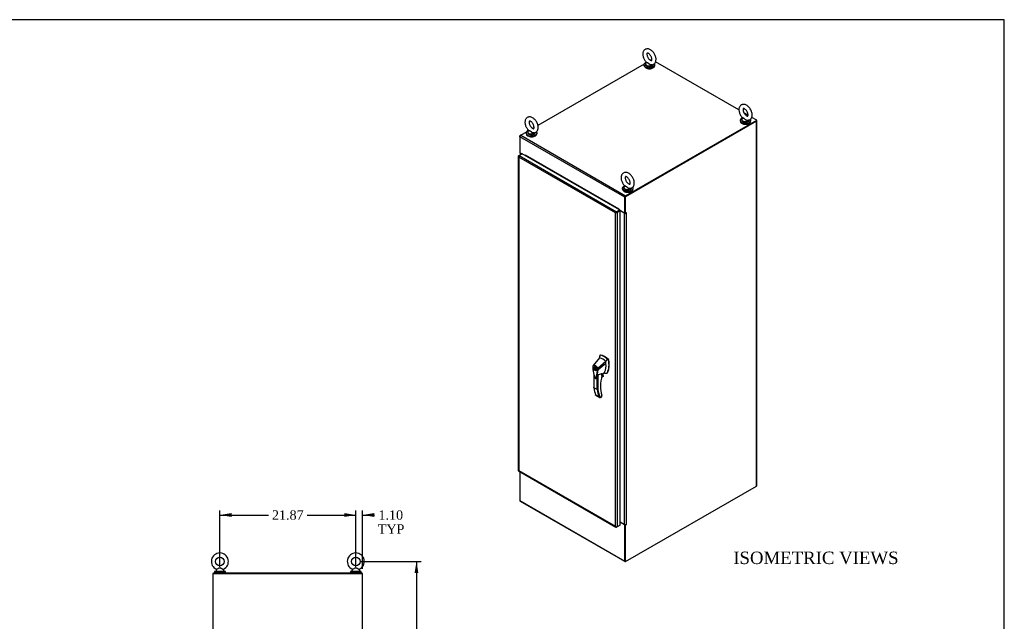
# Model space of a CAD drawing. Header units: inches. Extents: x 1 to 359, y -2 to 239.
# Tile 8 of 8: x 201 to 359, y 142 to 239. Entities that reach past the tile are written whole.
import ezdxf
from ezdxf.enums import TextEntityAlignment as Align
from ezdxf.lldxf.tags import DXFTag

# ---------------------------------------------------------------- set-up
doc = ezdxf.new("R2010")
doc.units = ezdxf.units.IN
doc.header["$MEASUREMENT"] = 0
for name, color, linetype in [('COM71108-9', 7, 'Continuous'), ('COM71112-3', 7, 'Continuous'), ('COM71113-3', 7, 'Continuous'), ('COM71114-1', 7, 'Continuous'), ('COM71115-1', 7, 'Continuous'), ('Default', 7, 'Continuous'), ('HAN13066', 7, 'Continuous'), ('SCS00680', 7, 'Continuous'), ('STD21878', 7, 'Continuous'), ('WAF25362', 7, 'Continuous'), ('WAM254785', 7, 'Continuous')]:
    doc.layers.add(name, color=color, linetype=linetype)
doc.styles.add('SEACAD_Times_New_Roman', font='times.ttf')
tags = doc.linetypes.add('HIDDEN2', pattern=[0.1875, 0.125, -0.0625]).pattern_tags.tags
tags[6:7] = [DXFTag(74, 4), DXFTag(75, 0), DXFTag(340, '0'), DXFTag(46, 0.0), DXFTag(50, 0.0), DXFTag(44, 0.0), DXFTag(45, 0.0)]
tags[4:5] = [DXFTag(74, 4), DXFTag(75, 0), DXFTag(340, '0'), DXFTag(46, 0.0), DXFTag(50, 0.0), DXFTag(44, 0.0), DXFTag(45, 0.0)]
doc.dimstyles.new('HAMMOND_(STH-300_x_200)', dxfattribs={"dimtxt": 1.5, "dimasz": 1.875, "dimexe": 0.75, "dimexo": 0.75, "dimgap": 0.375, "dimtad": 0, "dimtih": 1, "dimtoh": 1, "dimzin": 0, "dimdsep": 46, "dimtxsty": 'SEACAD_Times_New_Roman', "dimblk1": '_SE_FILLED', "dimblk2": '_SE_FILLED', "dimsah": 1, "dimcen": 0.75, "dimadec": 0, "dimazin": 0, "dimtfac": 0.8, "dimtofl": 0, "dimtmove": 0, "dimatfit": 3, "dimfxl": 1, "dimtolj": 1, "dimtzin": 0, "dimarcsym": 0})

# ---------------------------------------------------------------- blocks, each defined once
blk = doc.blocks.new('SE1')
at = {"layer": 'COM71108-9', "color": 7, "linetype": 'Continuous'}
for p, q in [((281.29, 166.17), (281.29, 161.52)), ((319.35, 163.85), (319.38, 163.86)), ((319.38, 163.87), (319.38, 163.86)), ((281.29, 161.52), (298.16, 151.77)), ((281.32, 161.43), (298.2, 151.69)), ((297.39, 158.06), (298.16, 157.61)), ((298.22, 157.65), (298.16, 157.61)), ((298.16, 151.77), (298.16, 157.61)), ((298.23, 151.81), (298.23, 157.65))]:
    blk.add_line(p, q, dxfattribs=at)
for centre, end_param in [((281.42, 161.59), 3.141593), ((298.3, 151.85), 3.926991)]:
    blk.add_ellipse(centre, major_axis=(0.095, 0.165), ratio=0.57735, start_param=2.356194, end_param=end_param, dxfattribs=at)
at = {"layer": 'COM71112-3', "color": 7, "linetype": 'Continuous'}
for p, q in [((281.09, 217), (281.15, 217.04)), ((281.15, 217.04), (281.64, 217.32)), ((281.15, 217.04), (296.84, 207.98)), ((297.32, 208.26), (281.64, 217.32)), ((281.06, 216.92), (281.03, 216.92)), ((281.03, 216.92), (281.03, 166.35)), ((281.08, 216.77), (281.09, 216.77)), ((296.64, 207.79), (281.09, 216.77)), ((281.09, 216.77), (281.09, 216.77)), ((281.09, 216.77), (281.09, 166.35)), ((281.09, 216.77), (281.09, 216.77)), ((281.09, 216.77), (281.09, 216.77)), ((281.09, 216.77), (281.09, 216.77)), ((296.64, 207.79), (296.78, 207.87)), ((296.64, 207.79), (296.64, 207.79)), ((296.64, 207.79), (296.64, 207.79)), ((296.64, 157.37), (296.64, 207.79)), ((296.64, 207.79), (296.64, 207.79)), ((296.64, 207.79), (296.64, 207.79)), ((296.78, 207.87), (296.66, 207.8)), ((296.78, 207.87), (296.75, 207.88)), ((296.84, 207.9), (296.78, 207.87)), ((296.78, 207.87), (296.84, 207.9)), ((296.78, 207.87), (296.78, 207.83)), ((296.84, 207.98), (297.32, 208.26)), ((296.84, 207.9), (297.32, 208.18)), ((297.32, 208.18), (296.84, 207.9)), ((296.84, 207.9), (296.84, 207.9)), ((296.84, 207.9), (296.84, 207.9)), ((296.84, 207.9), (296.84, 207.9)), ((296.84, 207.9), (296.84, 207.9)), ((297.39, 208.15), (296.91, 207.87)), ((296.91, 207.87), (296.91, 157.3)), ((297.32, 208.26), (297.32, 208.18)), ((297.39, 208.15), (297.32, 208.18)), ((297.39, 157.58), (297.39, 208.15)), ((281.09, 166.35), (281.08, 166.35)), ((281.09, 166.35), (281.09, 166.35)), ((281.09, 166.35), (296.64, 157.37)), ((281.09, 166.35), (281.09, 166.35)), ((281.09, 166.35), (281.09, 166.35)), ((281.06, 166.3), (296.74, 157.25)), ((296.64, 157.37), (296.64, 157.37)), ((296.64, 157.37), (296.64, 157.37)), ((296.64, 157.37), (296.64, 157.37)), ((296.64, 157.37), (296.64, 157.37)), ((296.64, 157.37), (296.64, 157.37)), ((296.76, 157.27), (296.75, 157.25)), ((296.91, 157.3), (296.84, 157.26)), ((297.39, 157.58), (296.91, 157.3))]:
    blk.add_line(p, q, dxfattribs=at)
for centre, radius, start, end in [((281.28, 216.92), 0.249, 179.8636, 218.9507), ((281.46, 216.91), 0.398, 175.5982, 201.1398), ((296.98, 207.51), 0.441, 122.3292, 141.2573), ((296.57, 208.22), 0.441, 278.7427, 297.6708), ((296.95, 157.62), 0.398, 218.8602, 244.4018), ((296.87, 157.46), 0.249, 201.0493, 240.1364)]:
    blk.add_arc(centre, radius, start, end, dxfattribs=at)
for centre, major_axis, start_param, end_param in [((281.15, 216.88), (0.095, 0.165), 0.785398, 1.550411), ((281.22, 216.92), (-0.19, 0), 5.497787, 6.2628), ((296.84, 207.83), (0.095, 0.165), 0.785398, 1.550411), ((296.77, 207.94), (0.19, 0), 4.732774, 5.497787), ((296.84, 157.41), (-0.095, -0.165), 0.020385, 0.785398), ((296.77, 157.37), (0.19, 0), 4.732774, 5.497787)]:
    blk.add_ellipse(centre, major_axis=major_axis, ratio=0.57735, start_param=start_param, end_param=end_param, dxfattribs=at)
for points in [[(281.03, 166.36), (281.03, 166.35), (281.03, 166.35), (281.05, 166.35), (281.07, 166.35), (281.08, 166.35)], [(281.06, 166.3), (281.06, 166.3), (281.06, 166.31), (281.07, 166.33), (281.07, 166.34), (281.09, 166.35)]]:
    blk.add_open_spline(points, degree=3, knots=[0, 0, 0, 0, 0.5, 0.5, 1, 1, 1, 1], dxfattribs=at)
at = {"layer": 'COM71113-3', "color": 7, "linetype": 'Continuous'}
for p, q in [((281.42, 220.28), (281.29, 220.2)), ((281.29, 220.04), (281.29, 220.2)), ((281.29, 220.2), (281.32, 220.18)), ((281.3, 217.46), (281.3, 217.12)), ((281.35, 217.4), (281.35, 217.15)), ((281.57, 217.28), (281.35, 217.4))]:
    blk.add_line(p, q, dxfattribs=at)
blk.add_ellipse((281.49, 217.48), major_axis=(0.19, 0), ratio=0.57735, start_param=3.357369, end_param=3.926991, dxfattribs=at)
at = {"layer": 'COM71114-1', "color": 7, "linetype": 'Continuous'}
for p, q in [((319.28, 222.57), (298.23, 210.42)), ((319.35, 222.53), (298.3, 210.38)), ((319.35, 163.85), (319.35, 222.53)), ((319.41, 163.93), (319.41, 222.61)), ((298.23, 207.76), (298.23, 210.42)), ((298.23, 210.42), (298.3, 210.38)), ((298.3, 207.72), (298.3, 210.38)), ((298.1, 207.74), (297.39, 208.14)), ((297.39, 158.08), (297.39, 208.14)), ((298.1, 157.68), (298.1, 207.74)), ((298.23, 207.76), (298.3, 207.72)), ((298.4, 207.78), (298.3, 207.72)), ((298.37, 207.74), (298.4, 207.76)), ((298.37, 207.74), (298.37, 157.68)), ((298.38, 207.77), (298.4, 207.76)), ((298.3, 151.69), (319.35, 163.85)), ((297.39, 158.08), (298.1, 157.68)), ((298.23, 151.73), (298.23, 157.65)), ((298.24, 157.65), (298.3, 157.61)), ((298.4, 157.67), (298.3, 157.61)), ((298.3, 151.69), (298.3, 157.61)), ((298.37, 157.68), (298.4, 157.7)), ((298.38, 157.69), (298.4, 157.67)), ((298.23, 151.73), (298.3, 151.69))]:
    blk.add_line(p, q, dxfattribs=at)
for centre, major_axis, start_param, end_param in [((319.22, 222.61), (-0.19, 0), 2.356194, 3.719947), ((297.33, 208.1), (0.095, 0), 0.785398, 0.81137), ((298.23, 207.81), (-0.19, 0), 0.785398, 2.356194), ((298.23, 207.81), (-0.095, 0), 1.538919, 1.602674), ((298.4, 207.77), (-0.0075, -0.013), 0.785398, 3.926991), ((319.22, 163.93), (-0.19, 0), 2.356194, 3.141593), ((297.33, 158.05), (-0.095, 0), 3.926991, 3.952963), ((298.23, 157.76), (0.19, 0), 3.926991, 5.497787), ((298.4, 157.69), (-0.0075, -0.013), 0.785398, 3.926991)]:
    blk.add_ellipse(centre, major_axis=major_axis, ratio=0.57735, start_param=start_param, end_param=end_param, dxfattribs=at)
at = {"layer": 'COM71115-1', "color": 7, "linetype": 'Continuous'}
for p, q in [((301.28, 231.74), (284.18, 221.87)), ((302.5, 232.45), (302.31, 232.34)), ((316.53, 224.35), (303.12, 232.09)), ((317.99, 223.5), (317.34, 223.88)), ((298.3, 210.53), (319.38, 222.7)), ((298.3, 210.45), (319.38, 222.62)), ((319.38, 222.7), (318.58, 223.16)), ((319.38, 222.62), (319.38, 222.7)), ((282.32, 220.8), (281.42, 220.28)), ((281.42, 220.28), (298.3, 210.53)), ((283.57, 221.52), (283.35, 221.39)), ((298.16, 210.3), (281.29, 220.04)), ((281.29, 220.04), (281.29, 217.47)), ((281.59, 217.29), (281.29, 217.47)), ((282.17, 217.11), (282.18, 217.12)), ((282.17, 217.11), (282.17, 217.01)), ((282.19, 217.08), (282.19, 217.1)), ((297.26, 208.38), (282.19, 217.08)), ((298.16, 207.72), (298.16, 210.3)), ((298.23, 207.76), (298.23, 210.34)), ((297.26, 208.4), (297.27, 208.41)), ((297.26, 208.38), (297.26, 208.4)), ((297.28, 208.39), (297.28, 208.29)), ((298.16, 207.72), (297.32, 208.21)), ((298.23, 207.76), (298.16, 207.72))]:
    blk.add_line(p, q, dxfattribs=at)
for centre, major_axis, start_param, end_param in [((281.42, 220.12), (0.095, 0.165), 0.785398, 2.356194), ((282.18, 217.11), (0.0075, -0.013), 0.785398, 3.926991), ((282.12, 217.04), (0.0475, 0.0823), 4.719832, 5.497787), ((298.3, 210.38), (-0.095, -0.165), 3.926991, 5.497787), ((297.19, 208.34), (-0.0475, -0.0823), 1.57824, 2.356194), ((297.27, 208.39), (0.0075, -0.013), 0.785398, 3.926991)]:
    blk.add_ellipse(centre, major_axis=major_axis, ratio=0.57735, start_param=start_param, end_param=end_param, dxfattribs=at)
at = {"layer": 'HAN13066', "color": 7, "linetype": 'Continuous'}
for p, q in [((294.09, 184.46), (293.08, 183.24)), ((295.09, 183.89), (293.81, 182.75)), ((294.14, 184.81), (294.09, 184.46)), ((294.15, 184.85), (294.14, 184.81)), ((294.23, 184.92), (294.17, 184.89)), ((294.2, 184.89), (294.26, 184.93)), ((295.47, 184.16), (295.35, 184.28)), ((295.47, 184.16), (295.53, 184.19)), ((295.53, 184.06), (295.58, 184.09)), ((293, 182.98), (293, 182.91)), ((293, 182.98), (293, 182.98)), ((293.08, 183.24), (293.05, 183.21)), ((293.34, 183.04), (293.25, 182.98)), ((293.43, 182.89), (293.37, 182.93)), ((293.37, 182.93), (293.37, 182.82)), ((293.37, 182.82), (293.43, 182.85)), ((293.46, 182.72), (293.37, 182.67)), ((293.46, 182.69), (293.37, 182.64)), ((293.37, 182.67), (293.37, 182.64)), ((293.37, 182.64), (293.43, 182.6)), ((293.43, 182.78), (293.43, 182.89)), ((293.43, 182.63), (293.46, 182.65)), ((293.43, 182.6), (293.43, 182.63)), ((293.46, 182.72), (293.46, 182.69)), ((293.46, 182.69), (293.47, 182.68)), ((293.55, 182.46), (293.64, 182.52)), ((293.86, 182.52), (293.87, 182.52)), ((293.17, 181.78), (293.17, 179.69)), ((293.2, 181.67), (293.2, 179.65)), ((293.71, 179.36), (293.71, 181.54)), ((293.84, 181.79), (293.84, 179.36)), ((294.42, 181.36), (294.72, 181.53)), ((294.42, 181.35), (294.69, 181.5)), ((294.75, 181.6), (294.44, 181.42)), ((294.45, 181.48), (294.73, 181.64)), ((294.48, 181.63), (294.48, 181.97)), ((294.48, 181.62), (294.6, 181.69)), ((294.5, 181.87), (294.87, 182.14)), ((294.5, 181.65), (294.5, 181.95)), ((294.6, 181.69), (294.6, 181.94)), ((294.61, 181.7), (294.61, 181.95)), ((294.73, 181.64), (294.61, 181.71)), ((295.25, 182.01), (295.31, 182.04)), ((295.36, 182.12), (295.42, 182.15)), ((293.71, 179.36), (293.2, 179.65)), ((293.46, 178.53), (293.98, 178.23)), ((293.49, 178.46), (294.12, 178.1)), ((294.17, 178.08), (294.46, 178.24)), ((294.24, 178.09), (294.46, 178.21)), ((294.46, 178.24), (294.46, 178.44)), ((294.48, 178.49), (294.47, 178.51)), ((294.49, 178.26), (294.49, 178.42))]:
    blk.add_line(p, q, dxfattribs=at)
for centre, radius, start, end in [((279.54, 186.15), 14.64, 353.3389, 353.6709), ((294.19, 184.85), 0.0478, 80.5716, 170.0937), ((292.63, 183.33), 2.99, 336.0649, 13.9955), ((295.32, 184.01), 0.21, 12.1242, 44.3115), ((293.33, 182.98), 0.32, 141.112, 182.475), ((293.34, 183.03), 0.337, 153.4541, 184.2061), ((293.34, 183.03), 0.337, 141.5522, 146.8582), ((288.89, 182.88), 4.98, 340.5654, 355.8254), ((293.74, 182.91), 0.181, 272.9811, 295.5392), ((293.08, 182.5), 0.708, 1.4293, 19.0682), ((293.83, 182.6), 0.0931, 241.1724, 292.5455), ((293.11, 182.48), 0.755, 2.9815, 21.3214), ((293.57, 184.02), 2.25, 276.8327, 293.9054), ((294.44, 181.65), 0.06, 346.4629, 0), ((294.63, 181.6), 0.119, 301.763, 322.5007), ((294.71, 181.61), 0.0385, 352.4842, 59.4722), ((293.49, 178.92), 3.42, 65.1777, 67.578), ((297.73, 180.18), 4.58, 186.0338, 201.6413), ((293.77, 179.47), 0.133, 243.41, 300.7988), ((294.29, 178.42), 0.36, 210.4521, 251.4662), ((294.03, 178.14), 0.158, 335.6435, 336.4006), ((294.43, 178.26), 0.06, 300, 360)]:
    blk.add_arc(centre, radius, start, end, dxfattribs=at)
for centre, major_axis, ratio, start_param, end_param in [((296.7, 182.64), (-1.86, 3.22), 0.57735, 0.554197, 0.658626), ((294.59, 182.4), (-1.14, 1.98), 0.57735, -0.49151, -0.47064), ((294.59, 182.4), (-1.14, 1.98), 0.57735, -0.533193, -0.49151), ((294.59, 182.4), (-1.14, 1.98), 0.57735, 5.183029, 5.749992), ((294.84, 182.55), (-1.29, 2.24), 0.57735, 5.216072, 5.852948), ((294.29, 184.81), (0.062, -0.108), 0.57735, 2.711356, 3.141593), ((294.89, 182.58), (-1.29, 2.24), 0.57735, 5.142626, 5.852948), ((292.73, 184.64), (1.71, -2.96), 0.57735, 0.961917, 1.005578), ((293.03, 184.82), (1.86, -3.22), 0.57735, 0.347274, 1.032882), ((295.5, 184.11), (0.063, -0.108), 0.57735, 1.032882, 2.001033), ((293.49, 182.78), (0.175, -0.303), 0.57735, 3.396895, 3.682808), ((293.4, 182.72), (0.05, -0.0866), 0.57735, 2.809011, 5.044971), ((293.49, 182.78), (0.05, -0.0866), 0.57735, 3.474174, 5.044971), ((293.4, 182.72), (-0.05, 0.0866), 0.57735, 2.809011, 5.044971), ((293.49, 182.78), (0.175, -0.303), 0.57735, 5.74197, 6.027883), ((294.63, 182.51), (-0.225, 0.39), 0.57735, 3.223955, 3.488867), ((292.73, 184.64), (1.71, -2.96), 0.57735, 0.347274, 0.9125), ((292.73, 184.64), (1.71, -2.96), 0.57735, 0.934083, 0.961917), ((292.73, 184.64), (1.71, -2.96), 0.57735, 0.9125, 0.934083), ((298.84, 182.52), (-3.24, -5.61), 0.57735, 5.185461, 5.789093), ((294.44, 181.65), (-0.06, 0), 0.57735, 2.356194, 3.141593), ((294.44, 181.65), (-0.0583, 0.014), 0.372014, 2.470308, 3.141593), ((294.44, 181.76), (-0.101, -0.175), 0.57735, 1.252561, 2.850817), ((294.43, 181.77), (0.094, 0.162), 0.57735, 4.529102, 5.92263), ((294.58, 181.7), (-0.03, 0), 0.57735, 2.356194, 3.141594), ((294.66, 181.58), (-0.062, -0.108), 0.57735, 1.492881, 2.113829), ((294.88, 182.66), (0.375, -0.65), 0.57735, -0.71714, -0.516378), ((294.88, 182.66), (-0.375, 0.65), 0.57735, 2.625215, 3.488867), ((294.94, 182.69), (-0.375, 0.65), 0.57735, 3.141593, 3.488867), ((298.39, 183.41), (-3.7, -6.41), 0.57735, -0.658671, -0.441314), ((298.9, 183.12), (-3.7, -6.41), 0.57735, -0.658671, -0.441314), ((298.97, 183.08), (-3.65, -6.33), 0.57735, 5.625294, 5.881649), ((298.84, 182.52), (-3.24, -5.61), 0.57735, -0.494092, -0.488515), ((294.42, 178.47), (-0.0573, -0.0179), 0.720992, 2.15675, 3.142921), ((294.4, 178.28), (-0.0897, 0.0201), 0.368973, 2.438769, 3.224167), ((294.4, 178.28), (-0.0623, 0.0676), 0.368973, 3.059018, 3.844416)]:
    blk.add_ellipse(centre, major_axis=major_axis, ratio=ratio, start_param=start_param, end_param=end_param, dxfattribs=at)
for major_axis in [(0.175, -0.303), (0.15, -0.26)]:
    blk.add_ellipse((293.4, 182.72), major_axis=major_axis, ratio=0.57735, dxfattribs=at)
for points in [[(295.35, 184.28), (295.26, 184.15), (295.17, 184.02), (295.09, 183.89)], [(295.13, 183.61), (294.71, 183.24), (294.29, 182.88), (293.87, 182.52)], [(293.6, 181.22), (293.59, 181.21), (293.58, 181.19), (293.57, 181.18)]]:
    blk.add_open_spline(points, degree=3, dxfattribs=at)
for points, knots in [([(293.01, 183.01), (293, 183), (293, 183), (293, 182.99), (292.99, 182.99), (292.99, 182.98), (293, 182.98), (293, 182.98), (293, 182.97), (293, 182.97), (293, 182.97), (293.01, 182.97), (293.01, 182.96), (293.01, 182.96)], [0, 0, 0, 0, 0.25, 0.25, 0.5, 0.5, 0.625, 0.625, 0.75, 0.75, 0.875, 0.875, 1, 1, 1, 1]), ([(293, 182.91), (293.01, 182.87), (293.02, 182.69), (293.07, 182.31), (293.14, 181.9), (293.21, 181.6), (293.25, 181.44), (293.28, 181.34), (293.32, 181.26), (293.39, 181.2), (293.45, 181.16), (293.51, 181.16), (293.56, 181.17), (293.57, 181.18), (293.57, 181.19)], [0, 0, 0, 0, 0.061665, 0.312078, 0.570212, 0.705496, 0.763939, 0.812695, 0.851853, 0.892394, 0.935149, 0.967154, 0.995938, 1, 1, 1, 1]), ([(293.01, 182.96), (293.03, 182.68), (293.07, 182.38), (293.15, 181.94), (293.18, 181.79), (293.23, 181.56), (293.25, 181.48), (293.28, 181.39), (293.28, 181.37), (293.3, 181.33), (293.31, 181.31), (293.34, 181.26), (293.37, 181.23), (293.43, 181.2), (293.46, 181.19), (293.49, 181.21), (293.5, 181.22), (293.52, 181.24), (293.52, 181.25), (293.54, 181.32), (293.56, 181.37), (293.62, 181.54), (293.65, 181.66), (293.73, 182.01), (293.76, 182.26), (293.78, 182.52)], [0, 0, 0, 0, 0.25, 0.25, 0.375, 0.375, 0.4375, 0.4375, 0.453125, 0.453125, 0.46875, 0.46875, 0.5, 0.5, 0.53125, 0.53125, 0.546875, 0.546875, 0.5625, 0.5625, 0.625, 0.625, 0.75, 0.75, 1, 1, 1, 1]), ([(293.08, 183.24), (293.07, 183.23), (293.07, 183.22), (293.07, 183.2), (293.08, 183.19), (293.08, 183.18)], [0, 0, 0, 0, 0.5, 0.5, 1, 1, 1, 1]), ([(293.08, 183.24), (293.1, 183.26), (293.13, 183.28), (293.19, 183.3), (293.22, 183.3), (293.28, 183.3), (293.32, 183.29), (293.39, 183.26), (293.43, 183.24), (293.5, 183.2), (293.54, 183.17), (293.61, 183.1), (293.64, 183.06), (293.7, 182.98), (293.73, 182.94), (293.78, 182.85), (293.8, 182.8), (293.81, 182.75)], [0, 0, 0, 0, 0.125, 0.125, 0.25, 0.25, 0.375, 0.375, 0.5, 0.5, 0.625, 0.625, 0.75, 0.75, 0.875, 0.875, 1, 1, 1, 1]), ([(293.75, 182.73), (293.73, 182.78), (293.71, 182.82), (293.68, 182.87), (293.68, 182.88), (293.67, 182.9), (293.66, 182.91), (293.64, 182.94), (293.63, 182.96), (293.6, 183), (293.59, 183.01), (293.56, 183.04), (293.56, 183.05), (293.54, 183.06), (293.53, 183.07), (293.49, 183.11), (293.46, 183.14), (293.4, 183.18), (293.36, 183.2), (293.32, 183.21), (293.31, 183.21), (293.3, 183.22), (293.29, 183.22), (293.27, 183.23), (293.25, 183.23), (293.22, 183.23), (293.21, 183.23), (293.18, 183.23), (293.16, 183.22), (293.13, 183.21), (293.1, 183.2), (293.08, 183.18)], [0, 0, 0, 0, 0.125, 0.125, 0.15625, 0.15625, 0.1875, 0.1875, 0.25, 0.25, 0.3125, 0.3125, 0.34375, 0.34375, 0.375, 0.375, 0.5, 0.5, 0.625, 0.625, 0.65625, 0.65625, 0.6875, 0.6875, 0.75, 0.75, 0.8125, 0.8125, 0.875, 0.875, 1, 1, 1, 1]), ([(293.71, 181.54), (293.69, 181.47), (293.67, 181.4), (293.64, 181.3), (293.62, 181.27), (293.6, 181.22), (293.59, 181.2), (293.58, 181.19)], [0, 0, 0, 0, 0.2045748, 0.2045748, 0.3106572, 0.3106572, 0.3644617, 0.3644617, 0.3644617, 0.3644617]), ([(293.71, 181.54), (293.72, 181.58), (293.74, 181.62), (293.77, 181.68), (293.78, 181.71), (293.79, 181.74), (293.8, 181.75), (293.81, 181.77), (293.82, 181.78), (293.83, 181.79), (293.84, 181.79), (293.84, 181.79)], [0, 0, 0, 0, 0.5, 0.5, 0.75, 0.75, 0.875, 0.875, 0.9375, 0.9375, 1, 1, 1, 1]), ([(294.48, 181.97), (294.49, 181.97), (294.49, 181.97), (294.49, 181.97), (294.49, 181.97), (294.5, 181.97), (294.5, 181.96), (294.5, 181.96), (294.5, 181.96), (294.5, 181.95), (294.5, 181.95), (294.5, 181.95)], [0, 0, 0, 0, 0.0625, 0.0625, 0.125, 0.125, 0.25, 0.25, 0.375, 0.375, 0.3976584, 0.3976584, 0.3976584, 0.3976584]), ([(293.2, 179.65), (293.19, 179.66), (293.19, 179.66), (293.18, 179.66), (293.18, 179.67), (293.17, 179.67), (293.17, 179.68), (293.17, 179.68), (293.17, 179.69), (293.17, 179.69)], [0, 0, 0, 0, 0.125, 0.125, 0.25, 0.25, 0.375, 0.375, 0.4994523, 0.4994523, 0.4994523, 0.4994523]), ([(293.49, 178.46), (293.49, 178.46), (293.48, 178.47), (293.48, 178.47), (293.47, 178.47), (293.47, 178.48), (293.46, 178.49), (293.46, 178.51), (293.46, 178.51), (293.46, 178.52), (293.46, 178.53), (293.46, 178.53)], [0.2815674, 0.2815674, 0.2815674, 0.2815674, 0.375, 0.375, 0.5, 0.5, 0.75, 0.75, 0.875, 0.875, 1, 1, 1, 1]), ([(294.17, 178.08), (294.19, 178.07), (294.2, 178.07), (294.22, 178.08), (294.23, 178.08), (294.24, 178.08), (294.24, 178.08), (294.24, 178.09)], [0, 0, 0, 0, 0.25, 0.25, 0.375, 0.375, 0.4533737, 0.4533737, 0.4533737, 0.4533737]), ([(294.49, 178.42), (294.49, 178.42), (294.49, 178.42), (294.49, 178.43), (294.48, 178.43), (294.48, 178.43), (294.47, 178.44), (294.46, 178.44)], [0.4406417, 0.4406417, 0.4406417, 0.4406417, 0.5, 0.5, 0.75, 0.75, 1, 1, 1, 1]), ([(294.49, 178.42), (294.49, 178.42), (294.49, 178.43), (294.49, 178.45), (294.48, 178.47), (294.48, 178.49)], [0, 0, 0, 0, 0.010769, 0.221303, 1, 1, 1, 1])]:
    blk.add_open_spline(points, degree=3, knots=knots, dxfattribs=at)
at = {"layer": 'SCS00680', "color": 7, "linetype": 'Continuous'}
for p, q in [((301.5, 231.75), (301.5, 231.65)), ((301.65, 232.01), (301.63, 231.99)), ((302.75, 231.65), (302.75, 231.69)), ((316.96, 222.82), (316.96, 222.72)), ((317.11, 223.08), (317.09, 223.06)), ((318.21, 222.72), (318.21, 222.76)), ((282.54, 220.8), (282.54, 220.71)), ((282.69, 221.06), (282.67, 221.04)), ((283.79, 220.71), (283.79, 220.74)), ((298, 211.88), (298, 211.78)), ((298.16, 212.13), (298.13, 212.11)), ((299.25, 211.78), (299.25, 211.82))]:
    blk.add_line(p, q, dxfattribs=at)
for centre, major_axis, start_param, end_param in [((302.12, 231.75), (-0.625, 0), 5.983048, 6.283185), ((302.12, 231.78), (0.611, 0), 3.108233, 5.966095), ((302.12, 231.75), (-0.625, 0), 0, 0.65626), ((302.12, 231.65), (-0.625, 0), 0, 3.141593), ((302.12, 231.78), (0.611, 0), 2.514731, 3.108233), ((302.12, 231.75), (-0.625, 0), 0.65626, 2.499697), ((302.12, 231.75), (-0.625, 0), 2.499697, 2.951891), ((317.59, 222.82), (-0.625, 0), 5.983041, 6.283185), ((317.59, 222.82), (-0.625, 0), 0, 0.65626), ((317.59, 222.72), (-0.625, 0), 0, 3.141593), ((317.59, 222.85), (0.611, 0), 3.108233, 5.966095), ((317.59, 222.85), (0.611, 0), 2.514731, 3.108233), ((317.59, 222.82), (-0.625, 0), 0.65626, 2.499697), ((317.59, 222.82), (-0.625, 0), 2.499697, 2.951891), ((283.16, 220.8), (-0.625, 0), 5.983056, 6.283185), ((283.16, 220.84), (0.611, 0), 3.108233, 5.966095), ((283.16, 220.8), (-0.625, 0), 0, 0.65626), ((283.16, 220.71), (-0.625, 0), 0, 3.141593), ((283.16, 220.84), (0.611, 0), 2.514731, 3.108233), ((283.16, 220.8), (-0.625, 0), 0.65626, 2.499697), ((283.16, 220.8), (-0.625, 0), 2.499697, 2.951891), ((298.63, 211.88), (-0.625, 0), 5.98306, 6.283185), ((298.63, 211.88), (-0.625, 0), 0, 0.65626), ((298.63, 211.78), (-0.625, 0), 0, 3.141593), ((298.63, 211.91), (0.611, 0), 3.108233, 5.966095), ((298.63, 211.91), (0.611, 0), 2.514731, 3.108233), ((298.63, 211.88), (-0.625, 0), 0.65626, 2.499697), ((298.63, 211.88), (-0.625, 0), 2.499697, 2.951891)]:
    blk.add_ellipse(centre, major_axis=major_axis, ratio=0.57735, start_param=start_param, end_param=end_param, dxfattribs=at)
for points, knots in [([(303.19, 232.48), (303.19, 232.53), (303.18, 232.64), (303.14, 232.85), (303.07, 233.09), (302.96, 233.32), (302.82, 233.55), (302.66, 233.74), (302.47, 233.92), (302.27, 234.05), (302.07, 234.14), (301.87, 234.18), (301.68, 234.18), (301.51, 234.13), (301.35, 234.04), (301.22, 233.9), (301.13, 233.74), (301.08, 233.56), (301.05, 233.35), (301.07, 233.12), (301.12, 232.88), (301.21, 232.64), (301.33, 232.41), (301.47, 232.2), (301.59, 232.06), (301.65, 232.01), (301.65, 232)], [0, 0, 0, 0, 0.025716, 0.072066, 0.11825, 0.164258, 0.210236, 0.25643, 0.303092, 0.350533, 0.398861, 0.440582, 0.480122, 0.518315, 0.559103, 0.598635, 0.638077, 0.679008, 0.72229, 0.767631, 0.813853, 0.859983, 0.905957, 0.951979, 0.998282, 1, 1, 1, 1]), ([(302.52, 232.48), (302.52, 232.46), (302.52, 232.4), (302.5, 232.33), (302.48, 232.29), (302.47, 232.29), (302.47, 232.29), (302.42, 232.29), (302.33, 232.31), (302.22, 232.38), (302.11, 232.48), (301.99, 232.61), (301.89, 232.77), (301.8, 232.94), (301.75, 233.11), (301.72, 233.26), (301.72, 233.39), (301.74, 233.47), (301.76, 233.51), (301.77, 233.51), (301.78, 233.52), (301.83, 233.51), (301.92, 233.48), (302.03, 233.42), (302.15, 233.31), (302.27, 233.18), (302.37, 233.02), (302.45, 232.85), (302.5, 232.68), (302.52, 232.55), (302.52, 232.5), (302.52, 232.48)], [0, 0, 0, 0, 0.017861, 0.051494, 0.08564, 0.12242, 0.166186, 0.199297, 0.234456, 0.268552, 0.303104, 0.338523, 0.374599, 0.410943, 0.447068, 0.482515, 0.517026, 0.550788, 0.584916, 0.621598, 0.670069, 0.702928, 0.737747, 0.77188, 0.806513, 0.842011, 0.878132, 0.91448, 0.950555, 0.985917, 1, 1, 1, 1]), ([(302.53, 231.63), (302.53, 231.63), (302.52, 231.63), (302.48, 231.6), (302.42, 231.59), (302.33, 231.6), (302.3, 231.61), (302.24, 231.63), (302.21, 231.64), (302.12, 231.69), (302.07, 231.74), (302.01, 231.8), (301.98, 231.83), (301.94, 231.87), (301.92, 231.89), (301.87, 231.92), (301.85, 231.93), (301.81, 231.94), (301.78, 231.94), (301.73, 231.95), (301.69, 231.95), (301.65, 231.96), (301.64, 231.97), (301.65, 231.99)], [0.5600537, 0.5600537, 0.5600537, 0.5600537, 0.5625, 0.5625, 0.625, 0.625, 0.65625, 0.65625, 0.6875, 0.6875, 0.75, 0.75, 0.78125, 0.78125, 0.8125, 0.8125, 0.84375, 0.84375, 0.875, 0.875, 0.9375, 0.9375, 1, 1, 1, 1]), ([(301.65, 232), (301.66, 232), (301.66, 231.99), (301.69, 231.98), (301.73, 231.98), (301.78, 231.97), (301.81, 231.96), (301.85, 231.95), (301.87, 231.94), (301.94, 231.9), (301.98, 231.86), (302.07, 231.77), (302.12, 231.73), (302.23, 231.66), (302.3, 231.64), (302.36, 231.63), (302.37, 231.63), (302.37, 231.63)], [0.0399655, 0.0399655, 0.0399655, 0.0399655, 0.0625, 0.0625, 0.125, 0.125, 0.15625, 0.15625, 0.1875, 0.1875, 0.25, 0.25, 0.3125, 0.3125, 0.375, 0.375, 0.3803765, 0.3803765, 0.3803765, 0.3803765]), ([(302.37, 231.63), (302.39, 231.63), (302.46, 231.62), (302.6, 231.63), (302.77, 231.69), (302.92, 231.79), (303.04, 231.93), (303.13, 232.1), (303.18, 232.28), (303.18, 232.41), (303.19, 232.48)], [0, 0, 0, 0, 0.037815, 0.173423, 0.305206, 0.445157, 0.581551, 0.718898, 0.86229, 1, 1, 1, 1]), ([(318.65, 223.55), (318.65, 223.6), (318.65, 223.71), (318.61, 223.92), (318.53, 224.16), (318.42, 224.4), (318.28, 224.62), (318.12, 224.82), (317.94, 224.99), (317.74, 225.12), (317.53, 225.21), (317.33, 225.25), (317.15, 225.25), (316.97, 225.2), (316.82, 225.11), (316.69, 224.98), (316.6, 224.81), (316.54, 224.63), (316.52, 224.42), (316.53, 224.19), (316.59, 223.95), (316.67, 223.71), (316.79, 223.48), (316.94, 223.27), (317.05, 223.13), (317.12, 223.08), (317.12, 223.07)], [0, 0, 0, 0, 0.025716, 0.072066, 0.11825, 0.164258, 0.210236, 0.25643, 0.303092, 0.350533, 0.398861, 0.440582, 0.480122, 0.518315, 0.559103, 0.598635, 0.638077, 0.679008, 0.72229, 0.767631, 0.813853, 0.859983, 0.905957, 0.951979, 0.998282, 1, 1, 1, 1]), ([(317.99, 223.55), (317.99, 223.53), (317.99, 223.47), (317.97, 223.4), (317.95, 223.37), (317.94, 223.36), (317.93, 223.36), (317.88, 223.36), (317.8, 223.39), (317.69, 223.45), (317.57, 223.55), (317.46, 223.68), (317.35, 223.84), (317.27, 224.01), (317.21, 224.18), (317.18, 224.33), (317.19, 224.46), (317.21, 224.54), (317.23, 224.58), (317.24, 224.58), (317.24, 224.59), (317.3, 224.59), (317.39, 224.56), (317.5, 224.49), (317.61, 224.38), (317.73, 224.25), (317.83, 224.09), (317.91, 223.92), (317.97, 223.75), (317.99, 223.63), (317.99, 223.57), (317.99, 223.55)], [0, 0, 0, 0, 0.017861, 0.051494, 0.08564, 0.12242, 0.166186, 0.199297, 0.234456, 0.268552, 0.303104, 0.338523, 0.374599, 0.410943, 0.447068, 0.482515, 0.517026, 0.550788, 0.584916, 0.621598, 0.670069, 0.702928, 0.737747, 0.77188, 0.806513, 0.842011, 0.878132, 0.91448, 0.950555, 0.985917, 1, 1, 1, 1]), ([(317.84, 222.7), (317.86, 222.7), (317.93, 222.69), (318.07, 222.71), (318.24, 222.76), (318.39, 222.86), (318.51, 223), (318.59, 223.17), (318.64, 223.36), (318.65, 223.48), (318.65, 223.55)], [0, 0, 0, 0, 0.037815, 0.173423, 0.305206, 0.445157, 0.581551, 0.718898, 0.86229, 1, 1, 1, 1]), ([(284.23, 221.53), (284.23, 221.58), (284.22, 221.69), (284.19, 221.9), (284.11, 222.14), (284, 222.38), (283.86, 222.6), (283.7, 222.8), (283.51, 222.97), (283.31, 223.11), (283.11, 223.2), (282.91, 223.24), (282.73, 223.23), (282.55, 223.18), (282.39, 223.09), (282.27, 222.96), (282.17, 222.8), (282.12, 222.61), (282.09, 222.4), (282.11, 222.17), (282.16, 221.93), (282.25, 221.69), (282.37, 221.46), (282.52, 221.25), (282.63, 221.11), (282.69, 221.06), (282.69, 221.06)], [0, 0, 0, 0, 0.025716, 0.072066, 0.11825, 0.164258, 0.210236, 0.25643, 0.303092, 0.350533, 0.398861, 0.440582, 0.480122, 0.518315, 0.559103, 0.598635, 0.638077, 0.679008, 0.72229, 0.767631, 0.813853, 0.859983, 0.905957, 0.951979, 0.998282, 1, 1, 1, 1]), ([(283.56, 221.53), (283.56, 221.51), (283.56, 221.46), (283.54, 221.38), (283.52, 221.35), (283.52, 221.35), (283.51, 221.34), (283.46, 221.34), (283.38, 221.37), (283.27, 221.43), (283.15, 221.53), (283.03, 221.67), (282.93, 221.82), (282.84, 221.99), (282.79, 222.16), (282.76, 222.32), (282.76, 222.44), (282.78, 222.52), (282.81, 222.56), (282.81, 222.57), (282.82, 222.57), (282.87, 222.57), (282.96, 222.54), (283.07, 222.47), (283.19, 222.37), (283.31, 222.23), (283.41, 222.07), (283.49, 221.9), (283.54, 221.73), (283.56, 221.61), (283.56, 221.55), (283.56, 221.53)], [0, 0, 0, 0, 0.017861, 0.051494, 0.08564, 0.12242, 0.166186, 0.199297, 0.234456, 0.268552, 0.303104, 0.338523, 0.374599, 0.410943, 0.447068, 0.482515, 0.517026, 0.550788, 0.584916, 0.621598, 0.670069, 0.702928, 0.737747, 0.77188, 0.806513, 0.842011, 0.878132, 0.91448, 0.950555, 0.985917, 1, 1, 1, 1]), ([(317.99, 222.7), (317.99, 222.7), (317.99, 222.7), (317.94, 222.67), (317.88, 222.66), (317.79, 222.67), (317.76, 222.68), (317.7, 222.7), (317.67, 222.71), (317.59, 222.76), (317.54, 222.81), (317.47, 222.87), (317.45, 222.9), (317.41, 222.94), (317.38, 222.96), (317.34, 222.99), (317.31, 223), (317.27, 223.01), (317.25, 223.01), (317.19, 223.02), (317.16, 223.02), (317.12, 223.03), (317.1, 223.04), (317.11, 223.06)], [0.5600537, 0.5600537, 0.5600537, 0.5600537, 0.5625, 0.5625, 0.625, 0.625, 0.65625, 0.65625, 0.6875, 0.6875, 0.75, 0.75, 0.78125, 0.78125, 0.8125, 0.8125, 0.84375, 0.84375, 0.875, 0.875, 0.9375, 0.9375, 1, 1, 1, 1]), ([(317.12, 223.07), (317.12, 223.07), (317.13, 223.07), (317.16, 223.05), (317.19, 223.05), (317.25, 223.04), (317.27, 223.03), (317.31, 223.02), (317.34, 223.01), (317.4, 222.97), (317.45, 222.93), (317.54, 222.84), (317.59, 222.8), (317.7, 222.74), (317.76, 222.71), (317.83, 222.7), (317.83, 222.7), (317.84, 222.7)], [0.0399655, 0.0399655, 0.0399655, 0.0399655, 0.0625, 0.0625, 0.125, 0.125, 0.15625, 0.15625, 0.1875, 0.1875, 0.25, 0.25, 0.3125, 0.3125, 0.375, 0.375, 0.3803765, 0.3803765, 0.3803765, 0.3803765]), ([(283.57, 220.69), (283.57, 220.69), (283.57, 220.68), (283.52, 220.65), (283.46, 220.64), (283.37, 220.65), (283.34, 220.66), (283.28, 220.68), (283.25, 220.7), (283.17, 220.75), (283.12, 220.79), (283.05, 220.86), (283.03, 220.88), (282.98, 220.92), (282.96, 220.94), (282.92, 220.97), (282.89, 220.98), (282.85, 220.99), (282.83, 221), (282.77, 221), (282.74, 221), (282.69, 221.02), (282.68, 221.03), (282.69, 221.05)], [0.5600537, 0.5600537, 0.5600537, 0.5600537, 0.5625, 0.5625, 0.625, 0.625, 0.65625, 0.65625, 0.6875, 0.6875, 0.75, 0.75, 0.78125, 0.78125, 0.8125, 0.8125, 0.84375, 0.84375, 0.875, 0.875, 0.9375, 0.9375, 1, 1, 1, 1]), ([(282.69, 221.06), (282.7, 221.05), (282.71, 221.05), (282.73, 221.04), (282.77, 221.03), (282.83, 221.02), (282.85, 221.02), (282.89, 221), (282.91, 220.99), (282.98, 220.95), (283.02, 220.91), (283.12, 220.83), (283.17, 220.78), (283.28, 220.72), (283.34, 220.69), (283.4, 220.68), (283.41, 220.68), (283.41, 220.68)], [0.0399655, 0.0399655, 0.0399655, 0.0399655, 0.0625, 0.0625, 0.125, 0.125, 0.15625, 0.15625, 0.1875, 0.1875, 0.25, 0.25, 0.3125, 0.3125, 0.375, 0.375, 0.3803765, 0.3803765, 0.3803765, 0.3803765]), ([(283.41, 220.69), (283.43, 220.68), (283.5, 220.67), (283.64, 220.69), (283.81, 220.74), (283.96, 220.85), (284.08, 220.99), (284.17, 221.15), (284.22, 221.34), (284.22, 221.46), (284.23, 221.53)], [0, 0, 0, 0, 0.037815, 0.173423, 0.305206, 0.445157, 0.581551, 0.718898, 0.86229, 1, 1, 1, 1]), ([(299.69, 212.6), (299.69, 212.65), (299.69, 212.76), (299.65, 212.97), (299.57, 213.21), (299.46, 213.45), (299.32, 213.67), (299.16, 213.87), (298.98, 214.04), (298.78, 214.18), (298.57, 214.27), (298.37, 214.31), (298.19, 214.3), (298.01, 214.25), (297.86, 214.16), (297.73, 214.03), (297.64, 213.87), (297.58, 213.68), (297.56, 213.47), (297.57, 213.25), (297.63, 213.01), (297.71, 212.77), (297.83, 212.53), (297.98, 212.32), (298.1, 212.18), (298.16, 212.13), (298.16, 212.13)], [0, 0, 0, 0, 0.025716, 0.072066, 0.11825, 0.164258, 0.210236, 0.25643, 0.303092, 0.350533, 0.398861, 0.440582, 0.480122, 0.518315, 0.559103, 0.598635, 0.638077, 0.679008, 0.72229, 0.767631, 0.813853, 0.859983, 0.905957, 0.951979, 0.998282, 1, 1, 1, 1]), ([(299.03, 212.6), (299.03, 212.58), (299.03, 212.53), (299.01, 212.46), (298.99, 212.42), (298.98, 212.42), (298.98, 212.41), (298.93, 212.41), (298.84, 212.44), (298.73, 212.51), (298.61, 212.61), (298.5, 212.74), (298.39, 212.89), (298.31, 213.06), (298.25, 213.23), (298.23, 213.39), (298.23, 213.51), (298.25, 213.6), (298.27, 213.63), (298.28, 213.64), (298.28, 213.64), (298.34, 213.64), (298.43, 213.61), (298.54, 213.54), (298.66, 213.44), (298.77, 213.3), (298.87, 213.14), (298.95, 212.97), (299.01, 212.81), (299.03, 212.68), (299.03, 212.62), (299.03, 212.6)], [0, 0, 0, 0, 0.017861, 0.051494, 0.08564, 0.12242, 0.166186, 0.199297, 0.234456, 0.268552, 0.303104, 0.338523, 0.374599, 0.410943, 0.447068, 0.482515, 0.517026, 0.550788, 0.584916, 0.621598, 0.670069, 0.702928, 0.737747, 0.77188, 0.806513, 0.842011, 0.878132, 0.91448, 0.950555, 0.985917, 1, 1, 1, 1]), ([(298.88, 211.76), (298.9, 211.76), (298.97, 211.74), (299.11, 211.76), (299.28, 211.82), (299.43, 211.92), (299.55, 212.06), (299.63, 212.22), (299.68, 212.41), (299.69, 212.53), (299.69, 212.6)], [0, 0, 0, 0, 0.037815, 0.173423, 0.305206, 0.445157, 0.581551, 0.718898, 0.86229, 1, 1, 1, 1]), ([(299.03, 211.76), (299.03, 211.76), (299.03, 211.76), (298.99, 211.73), (298.93, 211.71), (298.83, 211.72), (298.8, 211.73), (298.74, 211.75), (298.71, 211.77), (298.63, 211.82), (298.58, 211.86), (298.51, 211.93), (298.49, 211.95), (298.45, 211.99), (298.42, 212.02), (298.38, 212.05), (298.36, 212.06), (298.31, 212.07), (298.29, 212.07), (298.23, 212.07), (298.2, 212.07), (298.16, 212.09), (298.15, 212.1), (298.15, 212.12)], [0.5600537, 0.5600537, 0.5600537, 0.5600537, 0.5625, 0.5625, 0.625, 0.625, 0.65625, 0.65625, 0.6875, 0.6875, 0.75, 0.75, 0.78125, 0.78125, 0.8125, 0.8125, 0.84375, 0.84375, 0.875, 0.875, 0.9375, 0.9375, 1, 1, 1, 1]), ([(298.16, 212.13), (298.16, 212.12), (298.17, 212.12), (298.2, 212.11), (298.23, 212.1), (298.29, 212.09), (298.31, 212.09), (298.35, 212.08), (298.38, 212.07), (298.45, 212.02), (298.49, 211.98), (298.58, 211.9), (298.63, 211.86), (298.74, 211.79), (298.8, 211.76), (298.87, 211.76), (298.87, 211.75), (298.88, 211.75)], [0.0399655, 0.0399655, 0.0399655, 0.0399655, 0.0625, 0.0625, 0.125, 0.125, 0.15625, 0.15625, 0.1875, 0.1875, 0.25, 0.25, 0.3125, 0.3125, 0.375, 0.375, 0.3803765, 0.3803765, 0.3803765, 0.3803765])]:
    blk.add_open_spline(points, degree=3, knots=knots, dxfattribs=at)
for points in [[(301.65, 231.99), (301.65, 231.99), (301.65, 232), (301.65, 232)], [(317.11, 223.06), (317.11, 223.07), (317.11, 223.07), (317.12, 223.07)], [(282.69, 221.05), (282.69, 221.05), (282.69, 221.05), (282.69, 221.05)], [(298.15, 212.12), (298.15, 212.12), (298.16, 212.12), (298.16, 212.13)]]:
    blk.add_open_spline(points, degree=3, dxfattribs=at)
at = {"layer": 'WAF25362', "color": 7, "linetype": 'Continuous'}
for p, q in [((301.25, 231.6), (301.25, 231.52)), ((303, 231.52), (303, 231.6)), ((316.71, 222.68), (316.71, 222.59)), ((318.46, 222.59), (318.46, 222.68)), ((282.29, 220.66), (282.29, 220.57)), ((284.04, 220.57), (284.04, 220.66)), ((297.75, 211.73), (297.75, 211.64)), ((299.5, 211.64), (299.5, 211.73))]:
    blk.add_line(p, q, dxfattribs=at)
for centre, start_param, end_param in [((302.12, 231.6), 2.151992, 6.283185), ((302.12, 231.52), 3.141593, 6.283185), ((302.12, 231.6), 0, 0.408138), ((317.59, 222.68), 2.144052, 6.283185), ((317.59, 222.59), 3.141593, 6.283185), ((317.59, 222.68), 0, 0.408138), ((283.16, 220.66), 2.151992, 6.283185), ((283.16, 220.57), 3.141593, 6.283185), ((283.16, 220.66), 0, 0.408138), ((298.63, 211.73), 2.151992, 6.283185), ((298.63, 211.64), 3.141593, 6.283185), ((298.63, 211.73), 0, 0.408138)]:
    blk.add_ellipse(centre, major_axis=(0.875, 0), ratio=0.57735, start_param=start_param, end_param=end_param, dxfattribs=at)
at = {"layer": 'WAM254785', "color": 7, "linetype": 'Continuous'}
for centre, start_param, end_param in [((302.12, 231.41), 0.705193, 2.436399), ((317.59, 222.48), 0.705193, 2.4364), ((283.16, 220.47), 0.705194, 2.436399), ((298.63, 211.54), 0.705194, 2.436399)]:
    blk.add_ellipse(centre, major_axis=(-0.75, 0), ratio=0.57735, start_param=start_param, end_param=end_param, dxfattribs=at)
blk = doc.blocks.new('SE6')
at = {"layer": 'COM71108-9', "color": 7, "linetype": 'Continuous'}
for p, q in [((232.01, 77.93), (232.01, 77.83)), ((232.01, 77.83), (255.88, 77.83)), ((255.88, 77.93), (255.88, 77.83))]:
    blk.add_line(p, q, dxfattribs=at)
at = {"layer": 'COM71113-3', "color": 7, "linetype": 'Continuous'}
for p, q in [((255.98, 149.8), (255.88, 149.8)), ((255.98, 77.93), (255.98, 149.8)), ((255.98, 77.93), (255.88, 77.93))]:
    blk.add_line(p, q, dxfattribs=at)
at = {"layer": 'COM71114-1', "color": 7, "linetype": 'Continuous'}
for p, q in [((231.92, 149.8), (232.11, 149.8)), ((231.92, 77.93), (231.92, 149.8)), ((232.11, 149.8), (255.88, 149.8)), ((255.88, 149.8), (255.88, 77.93)), ((232.11, 77.93), (231.92, 77.93)), ((255.88, 77.93), (232.11, 77.93))]:
    blk.add_line(p, q, dxfattribs=at)
at = {"layer": 'COM71115-1', "color": 7, "linetype": 'Continuous'}
for p, q in [((232.01, 149.89), (255.88, 149.89)), ((232.01, 149.8), (232.01, 149.89)), ((255.88, 149.8), (255.88, 149.89))]:
    blk.add_line(p, q, dxfattribs=at)
at = {"layer": 'SCS00680', "color": 7, "linetype": 'Continuous'}
for p, q in [((232.39, 150.3), (232.39, 150.18)), ((232.47, 150.42), (232.4, 150.34)), ((233.62, 150.34), (233.56, 150.42)), ((233.64, 150.18), (233.64, 150.3)), ((254.26, 150.3), (254.26, 150.18)), ((254.34, 150.42), (254.27, 150.34)), ((255.49, 150.34), (255.43, 150.42)), ((255.51, 150.18), (255.51, 150.3))]:
    blk.add_line(p, q, dxfattribs=at)
for centre in [(233.01, 151.71), (254.88, 151.71)]:
    blk.add_circle(centre, 0.704, dxfattribs=at)
for centre, radius, start, end in [((233.01, 151.71), 1.37, 90, 245.9702), ((233.01, 151.71), 1.37, 293.9927, 90), ((254.88, 151.71), 1.37, 90, 245.9702), ((254.88, 151.71), 1.37, 293.9927, 90), ((232.45, 150.3), 0.06, 140.3214, 180), ((232.45, 150.18), 0.06, 180, 270), ((232.44, 150.44), 0.0292, 3.3591, 64.6402), ((233.58, 150.44), 0.03, 118.4473, 216.6938), ((233.58, 150.18), 0.06, 270, 0), ((233.58, 150.3), 0.06, 0, 39.6786), ((254.32, 150.3), 0.06, 140.3214, 180), ((254.32, 150.18), 0.06, 180, 270), ((254.31, 150.44), 0.0292, 3.3591, 64.6402), ((255.45, 150.44), 0.03, 118.4473, 216.6938), ((255.45, 150.18), 0.06, 270, 0), ((255.45, 150.3), 0.06, 0, 39.6786)]:
    blk.add_arc(centre, radius, start, end, dxfattribs=at)
for points in [[(233.56, 150.42), (233.56, 150.42), (233.54, 150.43), (233.48, 150.46), (233.43, 150.49), (233.35, 150.53), (233.32, 150.55), (233.27, 150.58), (233.24, 150.59), (233.18, 150.62), (233.15, 150.64), (233.09, 150.66), (233.06, 150.67), (233, 150.67), (232.96, 150.67), (232.9, 150.65), (232.87, 150.64), (232.78, 150.6), (232.73, 150.57), (232.62, 150.51), (232.57, 150.48), (232.5, 150.44), (232.47, 150.42), (232.46, 150.42), (232.46, 150.42), (232.46, 150.42)], [(255.43, 150.42), (255.43, 150.42), (255.41, 150.43), (255.35, 150.46), (255.3, 150.49), (255.22, 150.53), (255.19, 150.55), (255.14, 150.58), (255.11, 150.59), (255.05, 150.62), (255.02, 150.64), (254.96, 150.66), (254.93, 150.67), (254.87, 150.67), (254.83, 150.67), (254.77, 150.65), (254.74, 150.64), (254.65, 150.6), (254.6, 150.57), (254.49, 150.51), (254.44, 150.48), (254.37, 150.44), (254.34, 150.42), (254.33, 150.42), (254.33, 150.42), (254.33, 150.42)]]:
    blk.add_open_spline(points, degree=3, knots=[0.0683017, 0.0683017, 0.0683017, 0.0683017, 0.125, 0.125, 0.1875, 0.1875, 0.21875, 0.21875, 0.25, 0.25, 0.28125, 0.28125, 0.3125, 0.3125, 0.34375, 0.34375, 0.375, 0.375, 0.4375, 0.4375, 0.5, 0.5, 0.5625, 0.5625, 0.5685641, 0.5685641, 0.5685641, 0.5685641], dxfattribs=at)
at = {"layer": 'STD21878', "color": 7, "linetype": 'HIDDEN2'}
for p, q in [((254.02, 77.96), (253.74, 77.96)), ((253.74, 77.96), (253.74, 77.93)), ((254.02, 77.93), (253.74, 77.93)), ((254.01, 78.68), (253.76, 78.68)), ((253.76, 78.68), (253.76, 77.96)), ((254.01, 77.96), (254.01, 78.68)), ((254.02, 77.93), (254.02, 77.96))]:
    blk.add_line(p, q, dxfattribs=at)
at = {"layer": 'WAF25362', "color": 7, "linetype": 'Continuous'}
for p, q in [((233.89, 150.12), (232.14, 150.12)), ((232.14, 150.12), (232.14, 150.02)), ((232.14, 150.02), (233.89, 150.02)), ((233.89, 150.02), (233.89, 150.12)), ((255.76, 150.12), (254.01, 150.12)), ((254.01, 150.12), (254.01, 150.02)), ((254.01, 150.02), (255.76, 150.02)), ((255.76, 150.02), (255.76, 150.12))]:
    blk.add_line(p, q, dxfattribs=at)
at = {"layer": 'WAM254785', "color": 7, "linetype": 'Continuous'}
for p, q in [((232.26, 150.02), (232.26, 149.89)), ((233.76, 149.89), (233.76, 150.02)), ((254.13, 150.02), (254.13, 149.89)), ((255.63, 149.89), (255.63, 150.02))]:
    blk.add_line(p, q, dxfattribs=at)
blk = doc.blocks.new('DMBLK9245')
at = {"layer": 'Default', "linetype": 'Continuous'}
for points in [[(234.89, 159.5), (233.01, 159.19), (234.89, 158.88)], [(253.01, 159.5), (253.01, 158.88), (254.88, 159.19)]]:
    blk.add_hatch(color=7, dxfattribs=at).paths.add_polyline_path(points)
at = {"layer": 'Default', "color": 7, "linetype": 'Continuous'}
for p, q in [((233.01, 150.87), (233.01, 159.94)), ((233.01, 159.19), (240.86, 159.19)), ((247.03, 159.19), (254.88, 159.19)), ((254.88, 150.87), (254.88, 159.94))]:
    blk.add_line(p, q, dxfattribs=at)
at = {"layer": 'Default', "color": 7, "linetype": 'Continuous', "style": 'SEACAD_Times_New_Roman'}
blk.add_text('21.87', height=1.5, dxfattribs=at).set_placement((241.39, 159.94), align=Align.TOP_LEFT)
blk = doc.blocks.new('_SE_FILLED')
at = {"color": 0}
blk.add_line((0, 0), (-1, 0), dxfattribs=at)
blk.add_solid([(0, 0), (-1, -0.1665), (-1, 0.1665), (0, 0)], dxfattribs=at)
blk = doc.blocks.new('DMBLK9246')
at = {"layer": 'Default', "linetype": 'Continuous'}
for points in [[(253.01, 159.5), (253.01, 158.88), (254.88, 159.19)], [(257.85, 159.5), (255.98, 159.19), (257.85, 158.88)]]:
    blk.add_hatch(color=7, dxfattribs=at).paths.add_polyline_path(points)
at = {"layer": 'Default', "color": 7, "linetype": 'Continuous'}
for p, q in [((251.13, 159.19), (254.88, 159.19)), ((254.88, 150.87), (254.88, 159.94)), ((255.98, 150.55), (255.98, 159.94)), ((255.98, 159.19), (257.14, 159.19)), ((257.14, 159.19), (257.89, 159.19))]:
    blk.add_line(p, q, dxfattribs=at)
at = {"layer": 'Default', "color": 7, "linetype": 'Continuous', "style": 'SEACAD_Times_New_Roman'}
for s, p in [('1.10', (258.52, 159.94)), ('TYP', (258.42, 157.69))]:
    blk.add_text(s, height=1.5, dxfattribs=at).set_placement(p, align=Align.TOP_LEFT)
blk = doc.blocks.new('DMBLK9247')
at = {"layer": 'Default', "linetype": 'Continuous'}
for points in [[(264.95, 149.84), (264.64, 151.71), (264.33, 149.84)], [(264.95, 79.71), (264.33, 79.71), (264.64, 77.83)]]:
    blk.add_hatch(color=7, dxfattribs=at).paths.add_polyline_path(points)
at = {"layer": 'Default', "color": 7, "linetype": 'Continuous'}
for p, q in [((255.63, 151.71), (265.39, 151.71)), ((264.64, 151.71), (264.64, 116.05)), ((264.64, 114.02), (264.64, 77.83)), ((256.63, 77.83), (265.39, 77.83))]:
    blk.add_line(p, q, dxfattribs=at)
at = {"layer": 'Default', "color": 7, "linetype": 'Continuous', "style": 'SEACAD_Times_New_Roman'}
blk.add_text('73.88', height=1.5, dxfattribs=at).set_placement((262.08, 115.52), align=Align.TOP_LEFT)
blk = doc.blocks.new('BORDER')
at = {"layer": 'Default', "color": 7, "linetype": 'Continuous'}
for p, q in [((0, 27.86), (-41.86, 27.86)), ((0, 0), (0, 27.86))]:
    blk.add_line(p, q, dxfattribs=at)

msp = doc.modelspace()

# ---------------------------------------------------------------- block references
at = {"layer": 'Default', "color": 7, "xscale": 8.55, "yscale": 8.55, "zscale": 8.55}
msp.add_blockref('BORDER', (359.223, 0.67), dxfattribs=at)
at = {"layer": 'Default'}
for name in ['SE1', 'SE6']:
    msp.add_blockref(name, (0, 0), dxfattribs=at)

# ---------------------------------------------------------------- texts
at = {"layer": 'Default', "color": 7, "linetype": 'Continuous', "style": 'SEACAD_Times_New_Roman'}
msp.add_text('ISOMETRIC VIEWS', height=2, dxfattribs=at).set_placement((315.613, 153.303), align=Align.TOP_LEFT)

# ---------------------------------------------------------------- dimensions: what is measured, and where the dimension line sits
at = {"layer": 'Default', "color": 7, "linetype": 'Continuous'}
for base, p1, p2, angle, picture, middle, dimtype in [((233.012, 159.19), (233.012, 150.125), (254.882, 150.125), 0, 'DMBLK9245', (243.947, 159.19), 161), ((264.641, 77.831), (254.882, 151.714), (255.882, 77.831), 90, 'DMBLK9247', (264.641, 114.772), 160)]:
    dim = msp.add_linear_dim(base=base, p1=p1, p2=p2, angle=angle, text='\\A1;<>', dimstyle='HAMMOND_(STH-300_x_200)', dxfattribs=at)
    dim.commit()
    dim.dimension.update_dxf_attribs({"geometry": picture, "text_midpoint": middle, "dimtype": dimtype})
dim = msp.add_linear_dim(base=(255.976865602, 159.190195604), p1=(254.881865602, 150.124801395), p2=(255.976865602, 149.795801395), text='\\A1;<>\\PTYP', dimstyle='HAMMOND_(STH-300_x_200)', override={"dimtmove": 1}, dxfattribs=at)
dim.commit()
dim.dimension.update_dxf_attribs({"geometry": 'DMBLK9246', "text_midpoint": (257.892404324, 159.190195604), "dimtype": 160})

doc.saveas('drawing.dxf')
